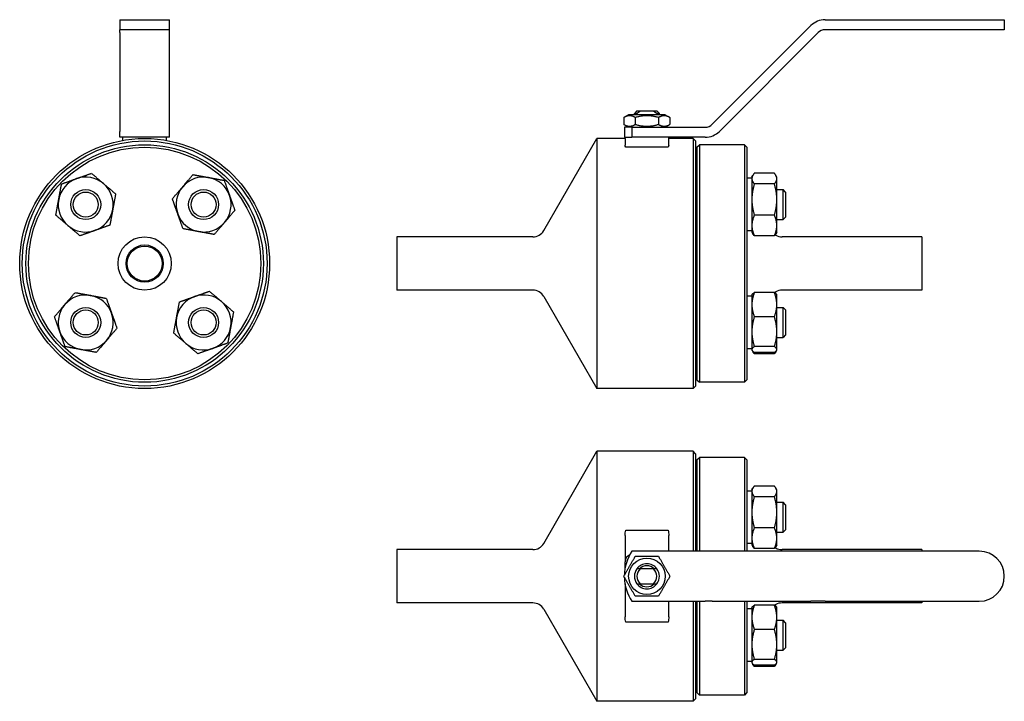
# Model space of a CAD drawing. Header units: millimetres. Extents: x 13 to 407, y 14 to 287.
import ezdxf

# ---------------------------------------------------------------- set-up
doc = ezdxf.new("R2010")
doc.units = ezdxf.units.MM
doc.layers.add('Widoczne (ISO)', color=7, linetype='Continuous', lineweight=25)

msp = doc.modelspace()

# ---------------------------------------------------------------- linework, layer by layer
at = {"layer": 'Widoczne (ISO)'}
for p, q in [((53.49, 286.81), (73.49, 286.81)), ((53.49, 286.81), (53.49, 282.81)), ((73.49, 282.81), (73.49, 286.81)), ((290.6, 244.98), (330.08, 284.47)), ((335.74, 286.81), (397.42, 286.81)), ((397.42, 286.81), (407.42, 286.81)), ((407.42, 286.81), (407.42, 282.81)), ((53.49, 281.64), (53.49, 282.81)), ((73.49, 282.81), (53.49, 282.81)), ((53.49, 281.64), (53.49, 242.15)), ((73.49, 281.64), (73.49, 282.81)), ((73.49, 242.15), (73.49, 281.64)), ((332.91, 281.64), (293.42, 242.15)), ((397.42, 282.81), (335.74, 282.81)), ((407.42, 282.81), (397.42, 282.81)), ((257.12, 248.81), (255.19, 247.69)), ((271.72, 248.81), (257.12, 248.81)), ((260.42, 250.31), (259.42, 249.31)), ((260.42, 249.31), (259.42, 249.31)), ((259.42, 248.81), (259.42, 249.31)), ((260.42, 250.31), (261.78, 250.31)), ((260.42, 248.81), (260.42, 249.31)), ((261.78, 250.31), (267.07, 250.31)), ((267.07, 250.31), (268.42, 250.31)), ((268.42, 250.31), (269.42, 249.31)), ((269.42, 249.31), (268.42, 249.31)), ((268.42, 249.31), (268.42, 248.81)), ((269.42, 248.81), (269.42, 249.31)), ((271.72, 248.81), (273.66, 247.69)), ((255.19, 247.69), (255.19, 244.93)), ((257.12, 243.81), (255.19, 244.93)), ((259.8, 247.69), (259.8, 244.93)), ((269.04, 247.69), (269.04, 244.93)), ((271.72, 243.81), (273.66, 244.93)), ((273.66, 247.69), (273.66, 244.93)), ((53.49, 239.81), (53.49, 242.15)), ((73.49, 239.81), (73.49, 242.15)), ((258.46, 243.81), (255.42, 243.81)), ((255.42, 243.81), (255.42, 239.81)), ((258.46, 243.81), (287.77, 243.81)), ((258.46, 243.81), (258.46, 239.81)), ((73.49, 239.81), (53.49, 239.81)), ((54.74, 238.54), (54.74, 239.81)), ((72.24, 238.54), (72.24, 239.81)), ((223.15, 202.46), (244.42, 239.31)), ((244.42, 239.31), (244.42, 139.31)), ((255.67, 239.31), (244.42, 239.31)), ((255.42, 239.81), (258.46, 239.81)), ((255.67, 239.31), (255.67, 239.81)), ((255.67, 239.31), (255.67, 236.6)), ((287.77, 239.81), (258.46, 239.81)), ((273.17, 238.98), (273.17, 239.81)), ((282.92, 239.31), (273.17, 239.31)), ((273.17, 236.6), (273.17, 238.98)), ((282.92, 239.31), (282.92, 139.31)), ((283.92, 238.31), (282.92, 239.31)), ((283.92, 238.31), (283.92, 140.31)), ((284.42, 235.81), (285.42, 236.81)), ((285.42, 236.81), (285.42, 141.81)), ((303.42, 236.81), (285.42, 236.81)), ((303.42, 236.81), (303.42, 141.81)), ((304.42, 235.81), (303.42, 236.81)), ((272.91, 235.81), (255.94, 235.81)), ((284.42, 235.81), (284.42, 142.81)), ((304.42, 235.81), (304.42, 142.81)), ((306.42, 223.89), (306.81, 224.56)), ((315.44, 225.38), (307.41, 225.38)), ((316.42, 223.89), (316.04, 224.56)), ((306.42, 223.39), (304.42, 223.39)), ((306.42, 223.89), (306.42, 223.26)), ((306.42, 223.26), (306.42, 214.89)), ((315.44, 221.14), (307.41, 221.14)), ((316.42, 223.26), (316.42, 223.89)), ((316.42, 214.89), (316.42, 223.26)), ((316.42, 218.89), (318.92, 218.89)), ((318.92, 206.89), (318.92, 218.89)), ((319.92, 217.89), (318.92, 218.89)), ((319.92, 217.89), (319.92, 207.89)), ((306.42, 214.89), (306.42, 204.53)), ((316.42, 204.53), (316.42, 214.89)), ((284.42, 211.81), (283.92, 211.81)), ((315.44, 208.65), (307.41, 208.65)), ((316.42, 206.89), (318.92, 206.89)), ((319.92, 207.89), (318.92, 206.89)), ((306.42, 202.39), (304.42, 202.39)), ((306.42, 204.53), (306.42, 201.89)), ((306.42, 201.89), (306.81, 201.22)), ((316.42, 201.89), (316.04, 201.22)), ((316.42, 201.89), (316.42, 204.53)), ((164.42, 199.96), (164.42, 178.66)), ((218.82, 199.96), (164.42, 199.96)), ((315.44, 200.4), (307.41, 200.4)), ((315.99, 200.63), (315.74, 200.78)), ((374.42, 199.96), (318.49, 199.96)), ((374.42, 199.96), (374.42, 178.66)), ((218.82, 178.66), (164.42, 178.66)), ((315.44, 177.7), (307.41, 177.7)), ((315.99, 177.99), (315.46, 177.69)), ((316.32, 176.92), (316.04, 177.4)), ((374.42, 178.66), (318.49, 178.66)), ((223.15, 176.16), (244.42, 139.31)), ((306.42, 176.23), (304.42, 176.23)), ((306.42, 176.73), (306.53, 176.92)), ((306.42, 176.73), (306.42, 172.87)), ((316.42, 176.73), (316.32, 176.92)), ((316.42, 172.87), (316.42, 176.73)), ((306.42, 172.87), (306.42, 162.05)), ((316.42, 162.05), (316.42, 172.87)), ((316.42, 171.73), (318.92, 171.73)), ((318.92, 159.73), (318.92, 171.73)), ((319.92, 170.73), (318.92, 171.73)), ((319.92, 170.73), (319.92, 160.73)), ((284.42, 166.81), (283.92, 166.81)), ((315.44, 168.04), (307.41, 168.04)), ((306.42, 162.05), (306.42, 154.91)), ((316.42, 154.91), (316.42, 162.05)), ((316.42, 159.73), (318.92, 159.73)), ((319.92, 160.73), (318.92, 159.73)), ((306.42, 155.23), (304.42, 155.23)), ((306.42, 154.91), (306.42, 154.73)), ((306.42, 154.73), (306.53, 154.54)), ((306.53, 154.54), (306.81, 154.06)), ((315.44, 156.07), (307.41, 156.07)), ((315.44, 153.76), (307.41, 153.76)), ((316.32, 154.54), (316.04, 154.06)), ((316.42, 154.73), (316.32, 154.54)), ((316.42, 154.73), (316.42, 154.91)), ((315.44, 153.24), (307.41, 153.24)), ((284.42, 142.81), (285.42, 141.81)), ((304.42, 142.81), (303.42, 141.81)), ((282.92, 139.31), (244.42, 139.31)), ((283.92, 140.31), (282.92, 139.31)), ((303.42, 141.81), (285.42, 141.81)), ((223.15, 77.4), (244.42, 114.25)), ((244.42, 114.25), (244.42, 14.25)), ((282.92, 114.25), (244.42, 114.25)), ((282.92, 114.25), (282.92, 74.25)), ((283.92, 113.25), (282.92, 114.25)), ((283.92, 113.25), (283.92, 74.25)), ((284.42, 110.75), (285.42, 111.75)), ((284.42, 110.75), (284.42, 74.25)), ((285.42, 111.75), (285.42, 74.25)), ((303.42, 111.75), (285.42, 111.75)), ((303.42, 111.75), (303.42, 74.25)), ((304.42, 110.75), (303.42, 111.75)), ((304.42, 110.75), (304.42, 74.25)), ((306.42, 98.84), (306.81, 99.51)), ((306.42, 98.84), (306.42, 98.2)), ((315.44, 100.33), (307.41, 100.33)), ((316.42, 98.84), (316.04, 99.51)), ((316.42, 98.2), (316.42, 98.84)), ((306.42, 98.34), (304.42, 98.34)), ((306.42, 98.2), (306.42, 89.84)), ((315.44, 96.08), (307.41, 96.08)), ((316.42, 89.84), (316.42, 98.2)), ((316.42, 93.84), (318.92, 93.84)), ((318.92, 81.84), (318.92, 93.84)), ((319.92, 92.84), (318.92, 93.84)), ((319.92, 92.84), (319.92, 82.84)), ((284.42, 86.75), (283.92, 86.75)), ((306.42, 89.84), (306.42, 79.47)), ((316.42, 79.47), (316.42, 89.84)), ((315.44, 83.59), (307.41, 83.59)), ((319.92, 82.84), (318.92, 81.84)), ((255.67, 80.5), (255.67, 70)), ((255.94, 82.63), (272.91, 82.63)), ((273.17, 74.25), (273.17, 80.5)), ((306.42, 79.47), (306.42, 76.84)), ((316.42, 81.84), (318.92, 81.84)), ((316.42, 76.84), (316.42, 79.47)), ((164.42, 74.9), (164.42, 53.6)), ((218.82, 74.9), (164.42, 74.9)), ((306.42, 77.34), (304.42, 77.34)), ((306.42, 76.84), (306.81, 76.17)), ((315.44, 75.35), (307.41, 75.35)), ((315.99, 75.57), (315.74, 75.72)), ((316.42, 76.84), (316.04, 76.17)), ((374.42, 74.9), (318.49, 74.9)), ((374.42, 74.9), (374.42, 74.25)), ((287.77, 74.25), (258.46, 74.25)), ((290.6, 74.25), (287.77, 74.25)), ((330.08, 74.25), (290.6, 74.25)), ((335.74, 74.25), (330.08, 74.25)), ((397.42, 74.25), (335.74, 74.25)), ((255.67, 67.24), (255.67, 70)), ((267.07, 67.25), (261.78, 67.25)), ((255.67, 61.26), (255.67, 48)), ((261.78, 61.25), (267.07, 61.25)), ((218.82, 53.6), (164.42, 53.6)), ((258.46, 54.25), (287.77, 54.25)), ((273.17, 48), (273.17, 54.25)), ((282.92, 54.25), (282.92, 14.25)), ((283.92, 54.25), (283.92, 15.25)), ((284.42, 54.25), (284.42, 17.75)), ((285.42, 54.25), (285.42, 16.75)), ((290.6, 54.25), (287.77, 54.25)), ((290.6, 54.25), (330.08, 54.25)), ((303.42, 54.25), (303.42, 16.75)), ((304.42, 54.25), (304.42, 17.75)), ((306.42, 51.67), (306.53, 51.86)), ((306.42, 51.67), (306.42, 47.81)), ((315.44, 52.64), (307.41, 52.64)), ((315.99, 52.93), (315.46, 52.63)), ((316.32, 51.86), (316.04, 52.34)), ((316.42, 51.67), (316.32, 51.86)), ((316.42, 47.81), (316.42, 51.67)), ((374.42, 53.6), (318.49, 53.6)), ((335.74, 54.25), (330.08, 54.25)), ((335.74, 54.25), (397.42, 54.25)), ((374.42, 54.25), (374.42, 53.6)), ((223.15, 51.1), (244.42, 14.25)), ((306.42, 51.17), (304.42, 51.17)), ((306.42, 47.81), (306.42, 37)), ((316.42, 37), (316.42, 47.81)), ((272.91, 45.88), (255.94, 45.88)), ((316.42, 46.67), (318.92, 46.67)), ((318.92, 34.67), (318.92, 46.67)), ((319.92, 45.67), (318.92, 46.67)), ((319.92, 45.67), (319.92, 35.67)), ((284.42, 41.75), (283.92, 41.75)), ((315.44, 42.98), (307.41, 42.98)), ((306.42, 37), (306.42, 29.86)), ((316.42, 29.86), (316.42, 37)), ((319.92, 35.67), (318.92, 34.67)), ((316.42, 34.67), (318.92, 34.67)), ((306.42, 30.17), (304.42, 30.17)), ((306.42, 29.86), (306.42, 29.67)), ((306.42, 29.67), (306.53, 29.49)), ((306.53, 29.49), (306.81, 29)), ((315.44, 31.01), (307.41, 31.01)), ((315.44, 28.7), (307.41, 28.7)), ((315.44, 28.18), (307.41, 28.18)), ((316.32, 29.49), (316.04, 29)), ((316.42, 29.67), (316.32, 29.49)), ((316.42, 29.67), (316.42, 29.86)), ((284.42, 17.75), (285.42, 16.75)), ((303.42, 16.75), (285.42, 16.75)), ((304.42, 17.75), (303.42, 16.75)), ((282.92, 14.25), (244.42, 14.25)), ((283.92, 15.25), (282.92, 14.25))]:
    msp.add_line(p, q, dxfattribs=at)
for centre, radius in [((63.49, 189.31), 50), ((63.49, 189.31), 49), ((63.49, 189.31), 47.5), ((63.49, 189.31), 46.5), ((39.91, 212.89), 6), ((39.91, 212.89), 5), ((87.07, 212.89), 6), ((87.07, 212.89), 5), ((63.49, 189.31), 10.65), ((63.49, 189.31), 7.45), ((63.49, 189.31), 7), ((39.91, 165.73), 6), ((39.91, 165.73), 5), ((87.07, 165.73), 6), ((87.07, 165.73), 5), ((264.42, 64.25), 7.3)]:
    msp.add_circle(centre, radius, dxfattribs=at)
for centre, radius, start, end in [((335.74, 278.81), 8, 90, 135), ((335.74, 278.81), 4, 90, 135), ((287.77, 247.81), 4, 270, 315), ((287.77, 247.81), 8, 270, 315), ((39.91, 212.89), 11, 109.5212, 169.5212), ((39.91, 212.89), 11, 49.5212, 109.5212), ((39.91, 212.89), 11, 349.5212, 49.5212), ((87.07, 212.89), 11, 79.5212, 139.5212), ((87.07, 212.89), 11, 19.5212, 79.5212), ((87.07, 212.89), 11, 139.5212, 199.5212), ((39.91, 212.89), 11, 169.5212, 229.5212), ((87.07, 212.89), 11, 319.5212, 19.5212), ((39.91, 212.89), 11, 289.5212, 349.5212), ((87.07, 212.89), 11, 199.5212, 259.5212), ((87.07, 212.89), 11, 259.5212, 319.5212), ((39.91, 212.89), 11, 229.5212, 289.5212), ((218.82, 204.96), 5, 270, 330), ((318.49, 204.96), 5, 240, 270), ((218.82, 173.66), 5, 30, 90), ((318.49, 173.66), 5, 90, 120), ((39.91, 165.73), 11, 79.5212, 139.5212), ((39.91, 165.73), 11, 19.5212, 79.5212), ((87.07, 165.73), 11, 109.5212, 169.5212), ((87.07, 165.73), 11, 49.5212, 109.5212), ((87.07, 165.73), 11, 349.5212, 49.5212), ((39.91, 165.73), 11, 139.5212, 199.5212), ((39.91, 165.73), 11, 319.5212, 19.5212), ((87.07, 165.73), 11, 169.5212, 229.5212), ((39.91, 165.73), 11, 199.5212, 259.5212), ((87.07, 165.73), 11, 289.5212, 349.5212), ((39.91, 165.73), 11, 259.5212, 319.5212), ((87.07, 165.73), 11, 229.5212, 289.5212), ((218.82, 79.9), 5, 270, 330), ((318.49, 79.9), 5, 240, 270), ((273.42, 64.25), 18, 146.251, 178.6629), ((258.67, 70), 3, 111.3688, 180), ((397.42, 64.25), 10, 270, 90), ((264.42, 64.25), 5, 143.1301, 216.8699), ((264.42, 64.25), 5, 36.8708, 143.1292), ((264.42, 64.25), 4, 131.4096, 228.5904), ((264.42, 64.25), 4.19, 45.7525, 134.2475), ((264.42, 64.25), 4, 311.4096, 48.5904), ((264.42, 64.25), 5, 323.1301, 36.8699), ((273.42, 64.25), 18, 181.3371, 213.749), ((264.42, 64.25), 5, 216.8708, 323.1292), ((264.42, 64.25), 4.19, 225.7525, 314.2475), ((218.82, 48.6), 5, 30, 90), ((318.49, 48.6), 5, 90, 120)]:
    msp.add_arc(centre, radius, start, end, dxfattribs=at)
for points, weights in [([(259.8, 247.69), (257.5, 249.03), (255.19, 247.69)], [1, 1.15470053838, 1]), ([(269.04, 247.69), (264.42, 249.03), (259.8, 247.69)], [1, 1.15470053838, 1]), ([(260.42, 249.31), (261.18, 249.91), (261.78, 250.31)], [1, 1.01151686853, 1]), ([(267.07, 250.31), (267.67, 249.91), (268.42, 249.31)], [1, 1.01151686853, 1]), ([(273.66, 247.69), (271.35, 249.03), (269.04, 247.69)], [1, 1.15470053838, 1]), ([(255.19, 244.93), (257.5, 243.6), (259.8, 244.93)], [1, 1.15470053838, 1]), ([(259.8, 244.93), (264.42, 243.6), (269.04, 244.93)], [1, 1.15470053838, 1]), ([(269.04, 244.93), (271.35, 243.6), (273.66, 244.93)], [1, 1.15470053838, 1]), ([(36.23, 223.26), (39.01, 224.25), (42.22, 225.38)], [1, 1.0379548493, 1]), ([(42.22, 225.38), (44.81, 223.17), (47.05, 221.26)], [1, 1.0379548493, 1]), ([(78.7, 220.03), (80.62, 222.28), (82.83, 224.86)], [1, 1.0379548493, 1]), ([(82.83, 224.86), (86.17, 224.25), (89.07, 223.71)], [1, 1.0379548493, 1]), ([(307.41, 225.38), (306.42, 224.25), (306.42, 223.26)], [1, 1.0379548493, 1]), ([(316.42, 223.26), (316.42, 224.25), (315.44, 225.38)], [1, 1.0379548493, 1]), ([(29.09, 214.89), (29.63, 217.79), (30.25, 221.14)], [1, 1.0379548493, 1]), ([(30.25, 221.14), (33.45, 222.28), (36.23, 223.26)], [1, 1.0379548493, 1]), ([(47.05, 221.26), (49.29, 219.35), (51.88, 217.14)], [1, 1.0379548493, 1]), ([(89.07, 223.71), (91.97, 223.17), (95.32, 222.55)], [1, 1.0379548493, 1]), ([(95.32, 222.55), (96.45, 219.35), (97.44, 216.57)], [1, 1.0379548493, 1]), ([(306.42, 223.26), (306.42, 222.28), (307.41, 221.14)], [1, 1.0379548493, 1]), ([(307.41, 221.14), (306.42, 217.79), (306.42, 214.89)], [1, 1.0379548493, 1]), ([(315.44, 221.14), (316.42, 222.28), (316.42, 223.26)], [1, 1.0379548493, 1]), ([(316.42, 214.89), (316.42, 217.79), (315.44, 221.14)], [1, 1.0379548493, 1]), ([(51.88, 217.14), (51.26, 213.79), (50.72, 210.89)], [1, 1.0379548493, 1]), ([(74.58, 215.2), (76.79, 217.79), (78.7, 220.03)], [1, 1.0379548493, 1]), ([(27.94, 208.65), (28.56, 212), (29.09, 214.89)], [1, 1.0379548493, 1]), ([(76.7, 209.22), (75.72, 212), (74.58, 215.2)], [1, 1.0379548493, 1]), ([(97.44, 216.57), (98.42, 213.79), (99.56, 210.58)], [1, 1.0379548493, 1]), ([(306.42, 214.89), (306.42, 212), (307.41, 208.65)], [1, 1.0379548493, 1]), ([(315.44, 208.65), (316.42, 212), (316.42, 214.89)], [1, 1.0379548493, 1]), ([(50.72, 210.89), (50.19, 207.99), (49.57, 204.65)], [1, 1.0379548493, 1]), ([(78.83, 203.23), (77.69, 206.44), (76.7, 209.22)], [1, 1.0379548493, 1]), ([(99.56, 210.58), (97.35, 207.99), (95.44, 205.75)], [1, 1.0379548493, 1]), ([(32.77, 204.53), (30.53, 206.44), (27.94, 208.65)], [1, 1.0379548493, 1]), ([(95.44, 205.75), (93.53, 203.51), (91.32, 200.92)], [1, 1.0379548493, 1]), ([(307.41, 208.65), (306.42, 206.44), (306.42, 204.53)], [1, 1.0379548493, 1]), ([(316.42, 204.53), (316.42, 206.44), (315.44, 208.65)], [1, 1.0379548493, 1]), ([(37.6, 200.4), (35.01, 202.61), (32.77, 204.53)], [1, 1.0379548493, 1]), ([(43.58, 202.53), (40.81, 201.54), (37.6, 200.4)], [1, 1.0379548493, 1]), ([(49.57, 204.65), (46.36, 203.51), (43.58, 202.53)], [1, 1.0379548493, 1]), ([(85.07, 202.08), (82.17, 202.61), (78.83, 203.23)], [1, 1.0379548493, 1]), ([(91.32, 200.92), (87.97, 201.54), (85.07, 202.08)], [1, 1.0379548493, 1]), ([(306.42, 204.53), (306.42, 202.61), (307.41, 200.4)], [1, 1.0379548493, 1]), ([(307.41, 200.4), (307.04, 200.83), (306.81, 201.22)], [1, 1.01391464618, 1.01762678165]), ([(315.44, 200.4), (316.42, 202.61), (316.42, 204.53)], [1, 1.0379548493, 1]), ([(316.04, 201.22), (315.81, 200.83), (315.44, 200.4)], [1.01762678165, 1.01391464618, 1]), ([(31.54, 172.87), (33.45, 175.11), (35.66, 177.7)], [1, 1.0379548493, 1]), ([(35.66, 177.7), (39.01, 177.08), (41.91, 176.55)], [1, 1.0379548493, 1]), ([(83.4, 176.1), (86.17, 177.08), (89.38, 178.22)], [1, 1.0379548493, 1]), ([(89.38, 178.22), (91.97, 176.01), (94.21, 174.1)], [1, 1.0379548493, 1]), ([(307.41, 177.7), (306.42, 175.11), (306.42, 172.87)], [1, 1.0379548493, 1]), ([(306.53, 176.92), (306.74, 177.28), (307.41, 177.7)], [1.01688297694, 1.02528196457, 1]), ([(315.44, 177.7), (316.1, 177.28), (316.32, 176.92)], [1, 1.02528196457, 1.01688297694]), ([(316.42, 172.87), (316.42, 175.11), (315.44, 177.7)], [1, 1.0379548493, 1]), ([(316.2, 177.08), (316.03, 177.45), (315.74, 177.85)], [1.01895290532, 1.01943788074, 1.01033037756]), ([(41.91, 176.55), (44.81, 176.01), (48.15, 175.39)], [1, 1.0379548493, 1]), ([(48.15, 175.39), (49.29, 172.18), (50.28, 169.4)], [1, 1.0379548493, 1]), ([(76.26, 167.73), (76.79, 170.63), (77.41, 173.97)], [1, 1.0379548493, 1]), ([(77.41, 173.97), (80.62, 175.11), (83.4, 176.1)], [1, 1.0379548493, 1]), ([(94.21, 174.1), (96.45, 172.18), (99.04, 169.97)], [1, 1.0379548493, 1]), ([(27.42, 168.04), (29.63, 170.63), (31.54, 172.87)], [1, 1.0379548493, 1]), ([(50.28, 169.4), (51.26, 166.63), (52.4, 163.42)], [1, 1.0379548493, 1]), ([(99.04, 169.97), (98.42, 166.63), (97.89, 163.73)], [1, 1.0379548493, 1]), ([(306.42, 172.87), (306.42, 170.63), (307.41, 168.04)], [1, 1.0379548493, 1]), ([(315.44, 168.04), (316.42, 170.63), (316.42, 172.87)], [1, 1.0379548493, 1]), ([(29.54, 162.05), (28.56, 164.83), (27.42, 168.04)], [1, 1.0379548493, 1]), ([(75.1, 161.48), (75.72, 164.83), (76.26, 167.73)], [1, 1.0379548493, 1]), ([(307.41, 168.04), (306.42, 164.83), (306.42, 162.05)], [1, 1.0379548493, 1]), ([(316.42, 162.05), (316.42, 164.83), (315.44, 168.04)], [1, 1.0379548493, 1]), ([(31.66, 156.07), (30.53, 159.28), (29.54, 162.05)], [1, 1.0379548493, 1]), ([(52.4, 163.42), (50.19, 160.83), (48.27, 158.59)], [1, 1.0379548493, 1]), ([(97.89, 163.73), (97.35, 160.83), (96.73, 157.48)], [1, 1.0379548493, 1]), ([(306.42, 162.05), (306.42, 159.28), (307.41, 156.07)], [1, 1.0379548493, 1]), ([(315.44, 156.07), (316.42, 159.28), (316.42, 162.05)], [1, 1.0379548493, 1]), ([(48.27, 158.59), (46.36, 156.35), (44.15, 153.76)], [1, 1.0379548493, 1]), ([(79.93, 157.36), (77.69, 159.28), (75.1, 161.48)], [1, 1.0379548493, 1]), ([(37.91, 154.91), (35.01, 155.45), (31.66, 156.07)], [1, 1.0379548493, 1]), ([(44.15, 153.76), (40.81, 154.38), (37.91, 154.91)], [1, 1.0379548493, 1]), ([(84.76, 153.24), (82.17, 155.45), (79.93, 157.36)], [1, 1.0379548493, 1]), ([(90.75, 155.36), (87.97, 154.38), (84.76, 153.24)], [1, 1.0379548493, 1]), ([(96.73, 157.48), (93.53, 156.35), (90.75, 155.36)], [1, 1.0379548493, 1]), ([(307.41, 156.07), (306.42, 155.45), (306.42, 154.91)], [1, 1.0379548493, 1]), ([(306.42, 154.91), (306.42, 154.38), (307.41, 153.76)], [1, 1.0379548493, 1]), ([(307.41, 153.24), (307.04, 153.67), (306.81, 154.06)], [1, 1.01391464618, 1.01762678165]), ([(307.11, 153.96), (307.24, 153.61), (307.41, 153.24)], [1.01026537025, 1.00611926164, 1]), ([(316.42, 154.91), (316.42, 155.45), (315.44, 156.07)], [1, 1.0379548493, 1]), ([(315.44, 153.76), (316.42, 154.38), (316.42, 154.91)], [1, 1.0379548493, 1]), ([(316.04, 154.06), (315.81, 153.67), (315.44, 153.24)], [1.01762678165, 1.01391464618, 1]), ([(315.44, 153.24), (315.6, 153.61), (315.74, 153.96)], [1, 1.00611926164, 1.01026537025]), ([(307.41, 100.33), (306.42, 99.19), (306.42, 98.2)], [1, 1.0379548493, 1]), ([(316.42, 98.2), (316.42, 99.19), (315.44, 100.33)], [1, 1.0379548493, 1]), ([(306.42, 98.2), (306.42, 97.22), (307.41, 96.08)], [1, 1.0379548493, 1]), ([(307.41, 96.08), (306.42, 92.74), (306.42, 89.84)], [1, 1.0379548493, 1]), ([(315.44, 96.08), (316.42, 97.22), (316.42, 98.2)], [1, 1.0379548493, 1]), ([(316.42, 89.84), (316.42, 92.74), (315.44, 96.08)], [1, 1.0379548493, 1]), ([(306.42, 89.84), (306.42, 86.94), (307.41, 83.59)], [1, 1.0379548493, 1]), ([(315.44, 83.59), (316.42, 86.94), (316.42, 89.84)], [1, 1.0379548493, 1]), ([(307.41, 83.59), (306.42, 81.38), (306.42, 79.47)], [1, 1.0379548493, 1]), ([(316.42, 79.47), (316.42, 81.38), (315.44, 83.59)], [1, 1.0379548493, 1]), ([(306.42, 79.47), (306.42, 77.56), (307.41, 75.35)], [1, 1.0379548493, 1]), ([(315.44, 75.35), (316.42, 77.56), (316.42, 79.47)], [1, 1.0379548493, 1]), ([(307.41, 75.35), (307.04, 75.77), (306.81, 76.17)], [1, 1.01391464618, 1.01762678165]), ([(316.04, 76.17), (315.81, 75.77), (315.44, 75.35)], [1.01762678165, 1.01391464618, 1]), ([(255.19, 64.25), (257.5, 68.25), (259.8, 72.25)], [1, 1.15470053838, 1]), ([(259.8, 72.25), (264.42, 72.25), (269.04, 72.25)], [1, 1.15470053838, 1]), ([(269.04, 72.25), (271.35, 68.25), (273.66, 64.25)], [1, 1.15470053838, 1]), ([(261.78, 67.25), (261.18, 67.25), (260.42, 67.25)], [1, 1.01151686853, 1]), ([(268.42, 67.25), (267.67, 67.25), (267.07, 67.25)], [1, 1.01151686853, 1]), ([(259.8, 56.25), (257.5, 60.25), (255.19, 64.25)], [1, 1.15470053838, 1]), ([(273.66, 64.25), (271.35, 60.25), (269.04, 56.25)], [1, 1.15470053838, 1]), ([(260.42, 61.25), (261.18, 61.25), (261.78, 61.25)], [1, 1.01151686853, 1]), ([(267.07, 61.25), (267.67, 61.25), (268.42, 61.25)], [1, 1.01151686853, 1]), ([(269.04, 56.25), (264.42, 56.25), (259.8, 56.25)], [1, 1.15470053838, 1]), ([(307.41, 52.64), (306.42, 50.06), (306.42, 47.81)], [1, 1.0379548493, 1]), ([(306.53, 51.86), (306.74, 52.23), (307.41, 52.64)], [1.01688297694, 1.02528196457, 1]), ([(315.44, 52.64), (316.1, 52.23), (316.32, 51.86)], [1, 1.02528196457, 1.01688297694]), ([(316.42, 47.81), (316.42, 50.06), (315.44, 52.64)], [1, 1.0379548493, 1]), ([(316.2, 52.03), (316.03, 52.39), (315.74, 52.79)], [1.01895290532, 1.01943788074, 1.01033037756]), ([(306.42, 47.81), (306.42, 45.57), (307.41, 42.98)], [1, 1.0379548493, 1]), ([(315.44, 42.98), (316.42, 45.57), (316.42, 47.81)], [1, 1.0379548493, 1]), ([(307.41, 42.98), (306.42, 39.77), (306.42, 37)], [1, 1.0379548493, 1]), ([(316.42, 37), (316.42, 39.77), (315.44, 42.98)], [1, 1.0379548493, 1]), ([(306.42, 37), (306.42, 34.22), (307.41, 31.01)], [1, 1.0379548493, 1]), ([(315.44, 31.01), (316.42, 34.22), (316.42, 37)], [1, 1.0379548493, 1]), ([(307.41, 31.01), (306.42, 30.39), (306.42, 29.86)], [1, 1.0379548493, 1]), ([(306.42, 29.86), (306.42, 29.32), (307.41, 28.7)], [1, 1.0379548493, 1]), ([(307.41, 28.18), (307.04, 28.61), (306.81, 29)], [1, 1.01391464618, 1.01762678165]), ([(307.11, 28.9), (307.24, 28.55), (307.41, 28.18)], [1.01026537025, 1.00611926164, 1]), ([(316.42, 29.86), (316.42, 30.39), (315.44, 31.01)], [1, 1.0379548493, 1]), ([(315.44, 28.7), (316.42, 29.32), (316.42, 29.86)], [1, 1.0379548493, 1]), ([(316.04, 29), (315.81, 28.61), (315.44, 28.18)], [1.01762678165, 1.01391464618, 1]), ([(315.44, 28.18), (315.6, 28.55), (315.74, 28.9)], [1, 1.00611926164, 1.01026537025])]:
    msp.add_rational_spline(points, weights, degree=2, dxfattribs=at)
for points in [[(255.94, 235.81), (255.76, 236.09), (255.67, 236.36), (255.67, 236.6)], [(273.17, 236.6), (273.17, 236.36), (273.09, 236.09), (272.91, 235.81)], [(255.67, 80.5), (255.67, 81.2), (255.76, 81.93), (255.94, 82.63)], [(272.91, 82.63), (273.09, 81.93), (273.17, 81.2), (273.17, 80.5)], [(255.94, 45.88), (255.76, 46.58), (255.67, 47.31), (255.67, 48)], [(273.17, 48), (273.17, 47.31), (273.09, 46.58), (272.91, 45.88)]]:
    msp.add_open_spline(points, degree=3, dxfattribs=at)

doc.saveas('drawing.dxf')
